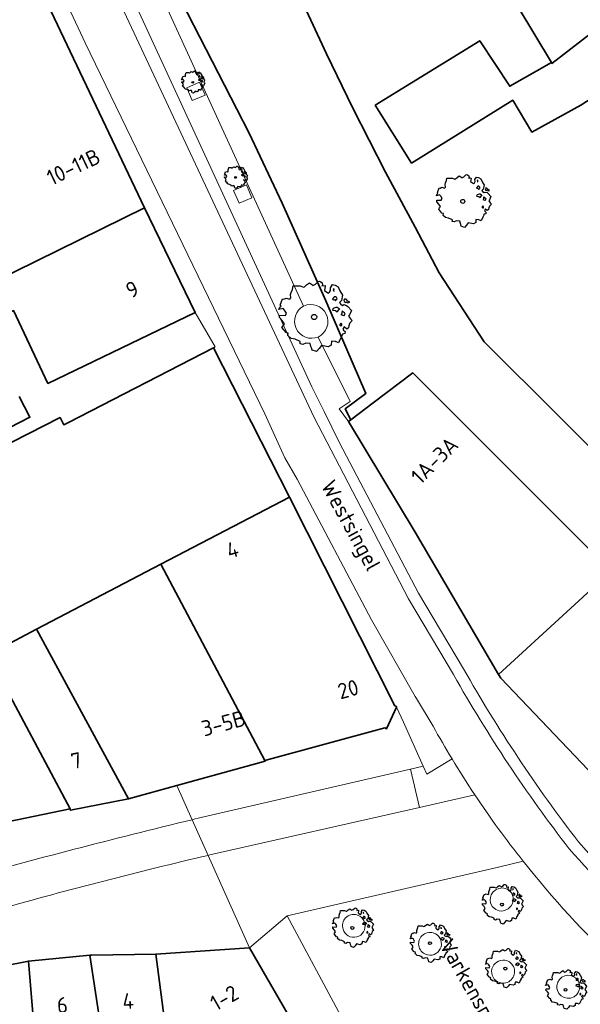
# Model space of a CAD drawing. Header units: metres. Extents: x 152391 to 157968, y 462336 to 467280.
# Tile 52 of 256: x 154966 to 155014, y 462891 to 462976. Entities that reach past the tile are written whole.
import ezdxf
from ezdxf.enums import TextEntityAlignment as Align

# ---------------------------------------------------------------- set-up
doc = ezdxf.new("R2010")
doc.units = ezdxf.units.M
doc.header["$LTSCALE"] = 0.75
doc.layers.get('0').update_dxf_attribs({"lineweight": 25})
for name, color, linetype, lineweight in [('B-GV-GR-BOOM-S', 252, 'Continuous', 25), ('B-WE-GK-KADEMUUR-G', 5, 'Continuous', 35), ('B-WE-GR-GROENVOORZIENING-GV', 251, 'Continuous', 18), ('B-WE-OG-BEBOUWING-GV', 6, 'Continuous', 35), ('B-WE-OG-BEBOUWING-T18', 1, 'Continuous', 18), ('B-WE-OG-TOPOGRAFIE-T18', 1, 'Continuous', 18), ('B-WE-OG-WATER_SLOOT-GV', 251, 'Continuous', 18), ('B-WE-VH-VERHARDING_BETONSTRAATSTEEN-GV', 251, 'Continuous', 18), ('B-WE-VH-VERHARDING_SIERBESTRATING-GV', 251, 'Continuous', 18), ('B-WE-VH-VERHARDING_STRAATBAKSTEEN-GV', 251, 'Continuous', 18)]:
    doc.layers.add(name, color=color, linetype=linetype, lineweight=lineweight)
doc.styles.add('NLCS-ISO-M750-T18', font='NLCS-ISO.ttf', dxfattribs={"height": 1.35})

# ---------------------------------------------------------------- blocks, each defined once
blk = doc.blocks.new('SGR-BOOM_0_10')
at = {"linetype": 'Continuous'}
for p, q in [((-0.264, 0.815), (-0.205, 0.871)), ((-0.205, 0.871), (-0.127, 0.926)), ((-0.127, 0.926), (-0.075, 0.889)), ((-0.075, 0.889), (-0.035, 0.852)), ((-0.035, 0.852), (0.037, 0.889)), ((0.037, 0.889), (0.115, 0.963)), ((0.115, 0.963), (0.148, 0.973)), ((0.148, 0.973), (0.187, 0.954)), ((0.187, 0.954), (0.22, 0.926)), ((0.226, 0.862), (0.213, 0.843)), ((0.213, 0.843), (0.298, 0.852)), ((0.22, 0.926), (0.226, 0.862)), ((0.298, 0.852), (0.305, 0.834)), ((0.442, 0.788), (0.501, 0.88)), ((0.501, 0.88), (0.573, 0.862)), ((0.573, 0.862), (0.652, 0.815)), ((-0.958, 0.206), (-0.932, 0.27)), ((-0.84, 0.233), (-0.958, 0.206)), ((-0.945, -0.016), (-0.938, 0.049)), ((-0.938, 0.049), (-0.781, 0.039)), ((-0.932, 0.27), (-0.899, 0.298)), ((-0.918, 0.326), (-0.86, 0.492)), ((-0.899, 0.298), (-0.918, 0.326)), ((-0.86, 0.492), (-0.82, 0.483)), ((-0.801, 0.187), (-0.84, 0.233)), ((-0.82, 0.483), (-0.755, 0.511)), ((-0.748, 0.104), (-0.801, 0.187)), ((-0.781, 0.039), (-0.748, 0.104)), ((-0.755, 0.511), (-0.663, 0.483)), ((-0.663, 0.483), (-0.631, 0.52)), ((-0.637, 0.612), (-0.624, 0.668)), ((-0.631, 0.52), (-0.637, 0.612)), ((-0.624, 0.668), (-0.591, 0.751)), ((-0.591, 0.751), (-0.572, 0.843)), ((-0.572, 0.843), (-0.375, 0.843)), ((-0.375, 0.843), (-0.29, 0.806)), ((-0.29, 0.806), (-0.264, 0.815)), ((0.305, 0.834), (0.285, 0.723)), ((0.285, 0.723), (0.318, 0.695)), ((0.318, 0.695), (0.39, 0.649)), ((0.39, 0.649), (0.423, 0.677)), ((0.423, 0.677), (0.449, 0.723)), ((0.449, 0.723), (0.442, 0.788)), ((0.527, 0.511), (0.501, 0.492)), ((0.501, 0.492), (0.521, 0.464)), ((0.521, 0.233), (0.501, 0.187)), ((0.501, 0.187), (0.58, 0.178)), ((0.547, 0.769), (0.521, 0.751)), ((0.521, 0.751), (0.534, 0.705)), ((0.521, 0.464), (0.553, 0.474)), ((0.593, 0.261), (0.521, 0.233)), ((0.547, 0.547), (0.527, 0.511)), ((0.534, 0.705), (0.54, 0.695)), ((0.54, 0.714), (0.547, 0.769)), ((0.58, 0.547), (0.547, 0.547)), ((0.553, 0.474), (0.58, 0.437)), ((0.606, 0.529), (0.58, 0.547)), ((0.58, 0.437), (0.606, 0.474)), ((0.58, 0.178), (0.625, 0.141)), ((0.625, 0.261), (0.593, 0.261)), ((0.632, 0.492), (0.606, 0.529)), ((0.606, 0.474), (0.632, 0.492)), ((0.684, 0.224), (0.625, 0.261)), ((0.625, 0.141), (0.678, 0.206)), ((0.652, 0.815), (0.704, 0.714)), ((0.678, 0.206), (0.697, 0.233)), ((0.743, 0.446), (0.691, 0.39)), ((0.691, 0.39), (0.717, 0.353)), ((0.704, 0.714), (0.776, 0.594)), ((0.717, 0.353), (0.776, 0.316)), ((0.756, 0.104), (0.737, 0.058)), ((0.806, 0.027), (0.737, 0.058)), ((0.776, 0.594), (0.743, 0.446)), ((0.763, 0.169), (0.756, 0.132)), ((0.756, 0.132), (0.756, 0.104)), ((0.802, 0.132), (0.763, 0.169)), ((0.776, 0.316), (0.809, 0.335)), ((0.828, 0.113), (0.802, 0.132)), ((0.806, 0.027), (0.848, 0.076)), ((0.828, 0.483), (0.809, 0.455)), ((0.809, 0.455), (0.822, 0.418)), ((0.809, 0.335), (0.881, 0.316)), ((0.822, 0.418), (0.861, 0.39)), ((0.867, 0.483), (0.828, 0.483)), ((0.848, 0.076), (0.828, 0.113)), ((0.861, 0.409), (0.92, 0.381)), ((0.861, 0.39), (0.867, 0.409)), ((0.913, 0.427), (0.867, 0.483)), ((0.881, 0.316), (0.92, 0.289)), ((0.972, 0.4), (0.913, 0.427)), ((0.92, 0.381), (0.972, 0.4)), ((0.92, 0.289), (1.018, 0.178)), ((0.966, 0.058), (0.939, 0.021)), ((0.939, 0.021), (0.992, -0.053)), ((1.018, 0.178), (0.966, 0.058)), ((-0.866, -0.099), (-0.945, -0.016)), ((-0.873, -0.284), (-0.84, -0.238)), ((-0.761, -0.423), (-0.873, -0.284)), ((-0.807, -0.182), (-0.866, -0.099)), ((-0.84, -0.238), (-0.807, -0.182)), ((-0.703, -0.441), (-0.761, -0.423)), ((-0.716, -0.506), (-0.703, -0.441)), ((-0.624, -0.589), (-0.716, -0.506)), ((-0.513, -0.608), (-0.624, -0.589)), ((-0.375, -0.663), (-0.513, -0.608)), ((-0.382, -0.728), (-0.375, -0.663)), ((-0.31, -0.746), (-0.382, -0.728)), ((-0.225, -0.709), (-0.31, -0.746)), ((-0.107, -0.718), (-0.225, -0.709)), ((-0.088, -0.802), (-0.107, -0.718)), ((-0.075, -0.839), (-0.088, -0.802)), ((-0.055, -0.903), (-0.075, -0.839)), ((0.2, -0.774), (0.141, -0.857)), ((0.383, -0.811), (0.2, -0.774)), ((0.468, -0.765), (0.383, -0.811)), ((0.475, -0.654), (0.468, -0.765)), ((0.58, -0.663), (0.475, -0.654)), ((0.665, -0.7), (0.58, -0.663)), ((0.724, -0.571), (0.665, -0.7)), ((0.724, -0.164), (0.697, -0.201)), ((0.697, -0.201), (0.704, -0.238)), ((0.71, -0.238), (0.75, -0.229)), ((0.75, -0.192), (0.724, -0.164)), ((0.763, -0.497), (0.724, -0.571)), ((0.75, -0.229), (0.75, -0.192)), ((0.769, -0.469), (0.763, -0.497)), ((0.835, -0.45), (0.769, -0.469)), ((0.822, -0.266), (0.782, -0.33)), ((0.782, -0.33), (0.802, -0.358)), ((0.802, -0.358), (0.841, -0.395)), ((0.887, -0.33), (0.822, -0.266)), ((0.841, -0.395), (0.835, -0.45)), ((0.933, -0.293), (0.887, -0.33)), ((0.946, -0.238), (0.933, -0.293)), ((0.966, -0.173), (0.946, -0.238)), ((1.038, -0.099), (0.966, -0.173)), ((0.992, -0.053), (1.038, -0.099)), ((0.063, -0.94), (-0.055, -0.903)), ((0.141, -0.857), (0.063, -0.94))]:
    blk.add_line(p, q, dxfattribs=at)
blk.add_circle((0, 0), 0.0711, dxfattribs=at)
blk = doc.blocks.new('SGR-BOOM_21_30')
at = {"linetype": 'Continuous'}
for p, q in [((0.065, 1.581), (0.205, 1.712)), ((0.205, 1.712), (0.263, 1.729)), ((0.263, 1.729), (0.333, 1.696)), ((0.333, 1.696), (0.391, 1.647)), ((-1.633, 0.579), (-1.528, 0.875)), ((-1.528, 0.875), (-1.458, 0.858)), ((-1.458, 0.858), (-1.342, 0.908)), ((-1.342, 0.908), (-1.179, 0.858)), ((-1.179, 0.858), (-1.121, 0.924)), ((-1.133, 1.088), (-1.109, 1.187)), ((-1.121, 0.924), (-1.133, 1.088)), ((-1.109, 1.187), (-1.051, 1.335)), ((-1.051, 1.335), (-1.016, 1.499)), ((-1.016, 1.499), (-0.668, 1.499)), ((-0.668, 1.499), (-0.516, 1.433)), ((-0.516, 1.433), (-0.47, 1.45)), ((-0.47, 1.45), (-0.365, 1.548)), ((-0.365, 1.548), (-0.226, 1.647)), ((-0.226, 1.647), (-0.133, 1.581)), ((-0.133, 1.581), (-0.063, 1.515)), ((-0.063, 1.515), (0.065, 1.581)), ((0.402, 1.532), (0.379, 1.499)), ((0.379, 1.499), (0.53, 1.515)), ((0.391, 1.647), (0.402, 1.532)), ((0.542, 1.483), (0.507, 1.285)), ((0.507, 1.285), (0.565, 1.236)), ((0.53, 1.515), (0.542, 1.483)), ((0.565, 1.236), (0.693, 1.154)), ((0.693, 1.154), (0.751, 1.203)), ((0.751, 1.203), (0.798, 1.285)), ((0.786, 1.4), (0.891, 1.565)), ((0.798, 1.285), (0.786, 1.4)), ((0.891, 1.565), (1.019, 1.532)), ((0.937, 0.908), (0.891, 0.875)), ((0.891, 0.875), (0.926, 0.825)), ((0.972, 1.368), (0.926, 1.335)), ((0.926, 1.335), (0.949, 1.253)), ((0.972, 0.973), (0.937, 0.908)), ((0.949, 1.253), (0.961, 1.236)), ((0.961, 1.269), (0.972, 1.368)), ((1.03, 0.973), (0.972, 0.973)), ((1.019, 1.532), (1.158, 1.45)), ((1.077, 0.94), (1.03, 0.973)), ((1.124, 0.875), (1.077, 0.94)), ((1.077, 0.842), (1.124, 0.875)), ((1.158, 1.45), (1.251, 1.269)), ((1.251, 1.269), (1.379, 1.055)), ((1.379, 1.055), (1.321, 0.793)), ((1.472, 0.858), (1.438, 0.809)), ((1.542, 0.858), (1.472, 0.858)), ((1.624, 0.76), (1.542, 0.858)), ((-1.703, 0.365), (-1.656, 0.48)), ((-1.493, 0.415), (-1.703, 0.365)), ((-1.679, -0.029), (-1.668, 0.086)), ((-1.668, 0.086), (-1.389, 0.07)), ((-1.656, 0.48), (-1.598, 0.53)), ((-1.598, 0.53), (-1.633, 0.579)), ((-1.423, 0.333), (-1.493, 0.415)), ((-1.33, 0.185), (-1.423, 0.333)), ((-1.389, 0.07), (-1.33, 0.185)), ((0.926, 0.415), (0.891, 0.333)), ((0.891, 0.333), (1.03, 0.316)), ((0.926, 0.825), (0.984, 0.842)), ((1.054, 0.464), (0.926, 0.415)), ((0.984, 0.842), (1.03, 0.776)), ((1.03, 0.776), (1.077, 0.842)), ((1.03, 0.316), (1.112, 0.251)), ((1.112, 0.464), (1.054, 0.464)), ((1.217, 0.398), (1.112, 0.464)), ((1.112, 0.251), (1.205, 0.365)), ((1.205, 0.365), (1.24, 0.415)), ((1.321, 0.793), (1.228, 0.694)), ((1.228, 0.694), (1.275, 0.628)), ((1.275, 0.628), (1.379, 0.563)), ((1.344, 0.185), (1.31, 0.103)), ((1.434, 0.049), (1.31, 0.103)), ((1.356, 0.3), (1.344, 0.234)), ((1.344, 0.234), (1.344, 0.185)), ((1.426, 0.234), (1.356, 0.3)), ((1.379, 0.563), (1.438, 0.595)), ((1.472, 0.201), (1.426, 0.234)), ((1.434, 0.049), (1.507, 0.136)), ((1.438, 0.809), (1.461, 0.743)), ((1.438, 0.595), (1.565, 0.563)), ((1.461, 0.743), (1.531, 0.694)), ((1.507, 0.136), (1.472, 0.201)), ((1.531, 0.727), (1.635, 0.678)), ((1.531, 0.694), (1.542, 0.727)), ((1.565, 0.563), (1.635, 0.513)), ((1.728, 0.71), (1.624, 0.76)), ((1.635, 0.678), (1.728, 0.71)), ((1.635, 0.513), (1.81, 0.316)), ((1.717, 0.103), (1.67, 0.037)), ((1.67, 0.037), (1.763, -0.094)), ((1.81, 0.316), (1.717, 0.103)), ((-1.54, -0.177), (-1.679, -0.029)), ((-1.551, -0.505), (-1.493, -0.423)), ((-1.354, -0.752), (-1.551, -0.505)), ((-1.435, -0.324), (-1.54, -0.177)), ((-1.493, -0.423), (-1.435, -0.324)), ((-1.249, -0.784), (-1.354, -0.752)), ((-1.272, -0.899), (-1.249, -0.784)), ((1.286, -0.292), (1.24, -0.357)), ((1.24, -0.357), (1.251, -0.423)), ((1.263, -0.423), (1.333, -0.407)), ((1.333, -0.341), (1.286, -0.292)), ((1.333, -0.407), (1.333, -0.341)), ((1.368, -0.834), (1.356, -0.883)), ((1.484, -0.801), (1.368, -0.834)), ((1.461, -0.472), (1.391, -0.587)), ((1.391, -0.587), (1.426, -0.637)), ((1.426, -0.637), (1.496, -0.702)), ((1.577, -0.587), (1.461, -0.472)), ((1.496, -0.702), (1.484, -0.801)), ((1.658, -0.522), (1.577, -0.587)), ((1.682, -0.423), (1.658, -0.522)), ((1.717, -0.308), (1.682, -0.423)), ((1.845, -0.177), (1.717, -0.308)), ((1.763, -0.094), (1.845, -0.177)), ((-1.109, -1.047), (-1.272, -0.899)), ((-0.912, -1.08), (-1.109, -1.047)), ((-0.668, -1.179), (-0.912, -1.08)), ((-0.679, -1.294), (-0.668, -1.179)), ((-0.551, -1.326), (-0.679, -1.294)), ((-0.4, -1.261), (-0.551, -1.326)), ((-0.191, -1.277), (-0.4, -1.261)), ((-0.156, -1.425), (-0.191, -1.277)), ((-0.133, -1.491), (-0.156, -1.425)), ((-0.098, -1.606), (-0.133, -1.491)), ((0.112, -1.671), (-0.098, -1.606)), ((0.251, -1.524), (0.112, -1.671)), ((0.356, -1.376), (0.251, -1.524)), ((0.682, -1.441), (0.356, -1.376)), ((0.833, -1.359), (0.682, -1.441)), ((0.844, -1.162), (0.833, -1.359)), ((1.03, -1.179), (0.844, -1.162)), ((1.182, -1.244), (1.03, -1.179)), ((1.286, -1.014), (1.182, -1.244)), ((1.356, -0.883), (1.286, -1.014))]:
    blk.add_line(p, q, dxfattribs=at)
blk.add_circle((0, 0), 0.126, dxfattribs=at)
blk = doc.blocks.new('SGR-BOOM_31_50')
at = {"linetype": 'Continuous'}
for p, q in [((-1.479, 1.582), (-1.402, 1.78)), ((-1.402, 1.78), (-1.355, 1.999)), ((-1.355, 1.999), (-0.89, 1.999)), ((-0.89, 1.999), (-0.688, 1.911)), ((-0.688, 1.911), (-0.626, 1.933)), ((-0.626, 1.933), (-0.487, 2.064)), ((-0.487, 2.064), (-0.301, 2.196)), ((-0.301, 2.196), (-0.177, 2.108)), ((-0.177, 2.108), (-0.084, 2.02)), ((-0.084, 2.02), (0.087, 2.108)), ((0.087, 2.108), (0.273, 2.283)), ((0.273, 2.283), (0.351, 2.305)), ((0.351, 2.305), (0.444, 2.261)), ((0.444, 2.261), (0.521, 2.196)), ((0.537, 2.042), (0.506, 1.999)), ((0.506, 1.999), (0.707, 2.02)), ((0.521, 2.196), (0.537, 2.042)), ((0.723, 1.977), (0.676, 1.714)), ((0.676, 1.714), (0.754, 1.648)), ((0.707, 2.02), (0.723, 1.977)), ((1.002, 1.604), (1.064, 1.714)), ((1.048, 1.867), (1.188, 2.086)), ((1.064, 1.714), (1.048, 1.867)), ((1.188, 2.086), (1.358, 2.042)), ((1.296, 1.823), (1.234, 1.78)), ((1.234, 1.78), (1.265, 1.67)), ((1.281, 1.692), (1.296, 1.823)), ((1.358, 2.042), (1.545, 1.933)), ((1.545, 1.933), (1.669, 1.692)), ((1.669, 1.692), (1.839, 1.407)), ((-2.177, 0.772), (-2.038, 1.166)), ((-2.038, 1.166), (-1.944, 1.144)), ((-1.944, 1.144), (-1.789, 1.21)), ((-1.789, 1.21), (-1.572, 1.144)), ((-1.572, 1.144), (-1.495, 1.232)), ((-1.51, 1.451), (-1.479, 1.582)), ((-1.495, 1.232), (-1.51, 1.451)), ((0.754, 1.648), (0.924, 1.539)), ((0.924, 1.539), (1.002, 1.604)), ((1.25, 1.21), (1.188, 1.166)), ((1.188, 1.166), (1.234, 1.101)), ((1.234, 1.101), (1.312, 1.122)), ((1.296, 1.298), (1.25, 1.21)), ((1.265, 1.67), (1.281, 1.648)), ((1.374, 1.298), (1.296, 1.298)), ((1.312, 1.122), (1.374, 1.035)), ((1.436, 1.254), (1.374, 1.298)), ((1.374, 1.035), (1.436, 1.122)), ((1.498, 1.166), (1.436, 1.254)), ((1.436, 1.122), (1.498, 1.166)), ((1.762, 1.057), (1.638, 0.925)), ((1.638, 0.925), (1.7, 0.838)), ((1.839, 1.407), (1.762, 1.057)), ((1.963, 1.144), (1.917, 1.079)), ((1.917, 1.079), (1.948, 0.991)), ((1.948, 0.991), (2.041, 0.925)), ((2.056, 1.144), (1.963, 1.144)), ((2.041, 0.969), (2.18, 0.903)), ((2.041, 0.925), (2.056, 0.969)), ((2.165, 1.013), (2.056, 1.144)), ((2.304, 0.947), (2.165, 1.013)), ((2.18, 0.903), (2.304, 0.947)), ((-2.27, 0.487), (-2.208, 0.641)), ((-1.991, 0.553), (-2.27, 0.487)), ((-2.239, -0.038), (-2.224, 0.115)), ((-2.224, 0.115), (-1.851, 0.093)), ((-2.208, 0.641), (-2.131, 0.706)), ((-2.131, 0.706), (-2.177, 0.772)), ((-1.898, 0.444), (-1.991, 0.553)), ((-1.774, 0.246), (-1.898, 0.444)), ((-1.851, 0.093), (-1.774, 0.246)), ((1.234, 0.553), (1.188, 0.444)), ((1.188, 0.444), (1.374, 0.422)), ((1.405, 0.619), (1.234, 0.553)), ((1.374, 0.422), (1.483, 0.334)), ((1.483, 0.619), (1.405, 0.619)), ((1.622, 0.531), (1.483, 0.619)), ((1.483, 0.334), (1.607, 0.487)), ((1.607, 0.487), (1.653, 0.553)), ((1.7, 0.838), (1.839, 0.75)), ((1.793, 0.246), (1.746, 0.137)), ((1.911, 0.065), (1.746, 0.137)), ((1.808, 0.4), (1.793, 0.312)), ((1.793, 0.312), (1.793, 0.246)), ((1.901, 0.312), (1.808, 0.4)), ((1.839, 0.75), (1.917, 0.794)), ((1.963, 0.268), (1.901, 0.312)), ((1.911, 0.065), (2.01, 0.181)), ((1.917, 0.794), (2.087, 0.75)), ((2.01, 0.181), (1.963, 0.268)), ((2.087, 0.75), (2.18, 0.684)), ((2.18, 0.684), (2.413, 0.422)), ((2.289, 0.137), (2.227, 0.049)), ((2.227, 0.049), (2.351, -0.126)), ((2.413, 0.422), (2.289, 0.137)), ((-2.053, -0.235), (-2.239, -0.038)), ((-2.069, -0.673), (-1.991, -0.564)), ((-1.805, -1.002), (-2.069, -0.673)), ((-1.913, -0.433), (-2.053, -0.235)), ((-1.991, -0.564), (-1.913, -0.433)), ((1.715, -0.389), (1.653, -0.476)), ((1.653, -0.476), (1.669, -0.564)), ((1.684, -0.564), (1.777, -0.542)), ((1.777, -0.454), (1.715, -0.389)), ((1.777, -0.542), (1.777, -0.454)), ((1.948, -0.63), (1.855, -0.783)), ((1.855, -0.783), (1.901, -0.849)), ((2.103, -0.783), (1.948, -0.63)), ((2.211, -0.695), (2.103, -0.783)), ((2.242, -0.564), (2.211, -0.695)), ((2.289, -0.411), (2.242, -0.564)), ((2.459, -0.235), (2.289, -0.411)), ((2.351, -0.126), (2.459, -0.235)), ((-1.665, -1.046), (-1.805, -1.002)), ((-1.696, -1.199), (-1.665, -1.046)), ((-1.479, -1.396), (-1.696, -1.199)), ((-1.216, -1.44), (-1.479, -1.396)), ((-0.89, -1.571), (-1.216, -1.44)), ((-0.906, -1.725), (-0.89, -1.571)), ((-0.533, -1.681), (-0.735, -1.769)), ((-0.254, -1.703), (-0.533, -1.681)), ((1.126, -1.55), (1.11, -1.812)), ((1.374, -1.571), (1.126, -1.55)), ((1.576, -1.659), (1.374, -1.571)), ((1.715, -1.352), (1.576, -1.659)), ((1.808, -1.177), (1.715, -1.352)), ((1.824, -1.112), (1.808, -1.177)), ((1.979, -1.068), (1.824, -1.112)), ((1.901, -0.849), (1.994, -0.936)), ((1.994, -0.936), (1.979, -1.068)), ((-0.735, -1.769), (-0.906, -1.725)), ((-0.208, -1.9), (-0.254, -1.703)), ((-0.177, -1.988), (-0.208, -1.9)), ((-0.13, -2.141), (-0.177, -1.988)), ((0.149, -2.229), (-0.13, -2.141)), ((0.335, -2.031), (0.149, -2.229)), ((0.475, -1.834), (0.335, -2.031)), ((0.909, -1.922), (0.475, -1.834)), ((1.11, -1.812), (0.909, -1.922))]:
    blk.add_line(p, q, dxfattribs=at)
blk.add_circle((0, 0), 0.169, dxfattribs=at)
blk = doc.blocks.new('SGR-BOOM_50_100')
at = {"linetype": 'Continuous'}
for p, q in [((-1.869, 2.373), (-1.807, 2.665)), ((-1.807, 2.665), (-1.187, 2.665)), ((-1.187, 2.665), (-0.918, 2.548)), ((-0.918, 2.548), (-0.835, 2.577)), ((-0.835, 2.577), (-0.649, 2.752)), ((-0.649, 2.752), (-0.401, 2.928)), ((-0.401, 2.928), (-0.236, 2.811)), ((-0.236, 2.811), (-0.112, 2.694)), ((-0.112, 2.694), (0.116, 2.811)), ((0.116, 2.811), (0.364, 3.044)), ((0.364, 3.044), (0.467, 3.074)), ((0.467, 3.074), (0.591, 3.015)), ((0.591, 3.015), (0.695, 2.928)), ((0.715, 2.723), (0.674, 2.665)), ((0.674, 2.665), (0.943, 2.694)), ((0.695, 2.928), (0.715, 2.723)), ((0.964, 2.636), (0.902, 2.285)), ((0.943, 2.694), (0.964, 2.636)), ((1.398, 2.49), (1.584, 2.782)), ((1.584, 2.782), (1.811, 2.723)), ((1.811, 2.723), (2.059, 2.577)), ((2.059, 2.577), (2.225, 2.256)), ((-2.014, 1.935), (-1.972, 2.11)), ((-1.993, 1.643), (-2.014, 1.935)), ((-1.972, 2.11), (-1.869, 2.373)), ((0.902, 2.285), (1.005, 2.198)), ((1.005, 2.198), (1.232, 2.052)), ((1.232, 2.052), (1.336, 2.139)), ((1.336, 2.139), (1.418, 2.285)), ((1.418, 2.285), (1.398, 2.49)), ((1.729, 2.431), (1.646, 2.373)), ((1.646, 2.373), (1.687, 2.227)), ((1.729, 1.73), (1.667, 1.613)), ((1.687, 2.227), (1.708, 2.198)), ((1.708, 2.256), (1.729, 2.431)), ((1.832, 1.73), (1.729, 1.73)), ((1.915, 1.672), (1.832, 1.73)), ((2.225, 2.256), (2.452, 1.876)), ((2.452, 1.876), (2.349, 1.409)), ((-3.027, 0.65), (-2.944, 0.854)), ((-2.944, 0.854), (-2.841, 0.942)), ((-2.903, 1.029), (-2.717, 1.555)), ((-2.841, 0.942), (-2.903, 1.029)), ((-2.717, 1.555), (-2.593, 1.526)), ((-2.593, 1.526), (-2.386, 1.613)), ((-2.386, 1.613), (-2.096, 1.526)), ((-2.096, 1.526), (-1.993, 1.643)), ((1.667, 1.613), (1.584, 1.555)), ((1.584, 1.555), (1.646, 1.467)), ((1.646, 1.467), (1.749, 1.497)), ((1.749, 1.497), (1.832, 1.38)), ((1.832, 1.38), (1.915, 1.497)), ((1.997, 1.555), (1.915, 1.672)), ((1.915, 1.497), (1.997, 1.555)), ((2.349, 1.409), (2.183, 1.234)), ((2.183, 1.234), (2.266, 1.117)), ((2.266, 1.117), (2.452, 1)), ((2.452, 1), (2.556, 1.059)), ((2.618, 1.526), (2.556, 1.438)), ((2.556, 1.438), (2.597, 1.321)), ((2.556, 1.059), (2.783, 1)), ((2.597, 1.321), (2.721, 1.234)), ((2.742, 1.526), (2.618, 1.526)), ((2.721, 1.292), (2.907, 1.205)), ((2.721, 1.234), (2.742, 1.292)), ((2.886, 1.351), (2.742, 1.526)), ((2.783, 1), (2.907, 0.913)), ((3.072, 1.263), (2.886, 1.351)), ((2.907, 1.205), (3.072, 1.263)), ((2.907, 0.913), (3.217, 0.562)), ((-2.655, 0.737), (-3.027, 0.65)), ((-2.985, -0.051), (-2.965, 0.153)), ((-2.965, 0.153), (-2.469, 0.124)), ((-2.531, 0.591), (-2.655, 0.737)), ((-2.365, 0.329), (-2.531, 0.591)), ((-2.469, 0.124), (-2.365, 0.329)), ((1.646, 0.737), (1.584, 0.591)), ((1.584, 0.591), (1.832, 0.562)), ((1.873, 0.825), (1.646, 0.737)), ((1.832, 0.562), (1.977, 0.445)), ((1.977, 0.825), (1.873, 0.825)), ((2.163, 0.708), (1.977, 0.825)), ((1.977, 0.445), (2.142, 0.65)), ((2.142, 0.65), (2.204, 0.737)), ((2.39, 0.329), (2.328, 0.183)), ((2.549, 0.087), (2.328, 0.183)), ((2.411, 0.533), (2.39, 0.416)), ((2.39, 0.416), (2.39, 0.329)), ((2.535, 0.416), (2.411, 0.533)), ((2.618, 0.358), (2.535, 0.416)), ((2.549, 0.087), (2.68, 0.241)), ((2.68, 0.241), (2.618, 0.358)), ((3.052, 0.183), (2.969, 0.066)), ((2.969, 0.066), (3.135, -0.168)), ((3.217, 0.562), (3.052, 0.183)), ((-2.737, -0.314), (-2.985, -0.051)), ((-2.758, -0.898), (-2.655, -0.752)), ((-2.551, -0.577), (-2.737, -0.314)), ((-2.655, -0.752), (-2.551, -0.577)), ((2.287, -0.518), (2.204, -0.635)), ((2.204, -0.635), (2.225, -0.752)), ((2.245, -0.752), (2.37, -0.723)), ((2.37, -0.606), (2.287, -0.518)), ((2.37, -0.723), (2.37, -0.606)), ((2.597, -0.84), (2.473, -1.044)), ((2.804, -1.044), (2.597, -0.84)), ((2.99, -0.752), (2.948, -0.927)), ((3.052, -0.548), (2.99, -0.752)), ((3.279, -0.314), (3.052, -0.548)), ((3.135, -0.168), (3.279, -0.314)), ((-2.407, -1.336), (-2.758, -0.898)), ((-2.22, -1.394), (-2.407, -1.336)), ((-2.262, -1.599), (-2.22, -1.394)), ((-1.972, -1.862), (-2.262, -1.599)), ((2.411, -1.57), (2.287, -1.803)), ((2.432, -1.482), (2.411, -1.57)), ((2.638, -1.424), (2.432, -1.482)), ((2.473, -1.044), (2.535, -1.132)), ((2.535, -1.132), (2.659, -1.248)), ((2.659, -1.248), (2.638, -1.424)), ((2.948, -0.927), (2.804, -1.044)), ((-1.621, -1.92), (-1.972, -1.862)), ((-1.187, -2.095), (-1.621, -1.92)), ((-1.207, -2.3), (-1.187, -2.095)), ((-0.98, -2.358), (-1.207, -2.3)), ((-0.711, -2.241), (-0.98, -2.358)), ((-0.339, -2.271), (-0.711, -2.241)), ((-0.277, -2.533), (-0.339, -2.271)), ((-0.236, -2.65), (-0.277, -2.533)), ((0.633, -2.446), (0.447, -2.709)), ((1.212, -2.563), (0.633, -2.446)), ((1.48, -2.417), (1.212, -2.563)), ((1.501, -2.066), (1.48, -2.417)), ((1.832, -2.095), (1.501, -2.066)), ((2.101, -2.212), (1.832, -2.095)), ((2.287, -1.803), (2.101, -2.212)), ((-0.174, -2.855), (-0.236, -2.65)), ((0.199, -2.971), (-0.174, -2.855)), ((0.447, -2.709), (0.199, -2.971))]:
    blk.add_line(p, q, dxfattribs=at)
blk.add_circle((0, 0), 0.225, dxfattribs=at)

msp = doc.modelspace()

# ---------------------------------------------------------------- linework, layer by layer
at = {"layer": 'B-WE-GK-KADEMUUR-G'}
for points in [[(154979.363, 462978.598), (154985.726, 462966.205)], [(155027.185, 462925.132), (155026.851, 462926.064), (155018.746, 462935.551), (155005.94, 462948.283), (155002.058, 462954.218), (155000, 462958.117), (154997.455, 462962.849), (154994.638, 462968.34), (154992.372, 462973.033), (154989.495, 462979.25)], [(154985.726, 462966.205), (154988.566, 462960.196)], [(154988.566, 462960.196), (154992.317, 462951.798)], [(154992.317, 462951.798), (154995.77, 462943.849)], [(154995.77, 462943.849), (154993.981, 462942.521)], [(154993.981, 462942.521), (154994.478, 462941.589)]]:
    msp.add_lwpolyline(points, dxfattribs=at)
at = {"layer": 'B-WE-GR-GROENVOORZIENING-GV'}
for points in [[(154981.942, 462969.479), (154981.468, 462970.582), (154980.366, 462970.108), (154980.839, 462969.006)], [(154985.965, 462960.661), (154985.492, 462961.764), (154984.389, 462961.29), (154984.862, 462960.188)], [(155008.288, 462900.95), (155008.039, 462901.194), (155007.83, 462901.301), (155007.541, 462901.363), (155007.193, 462901.326), (155006.923, 462901.208), (155006.704, 462901.022), (155006.541, 462900.777), (155006.466, 462900.554), (155006.443, 462900.319), (155006.474, 462900.088), (155006.624, 462899.771), (155006.933, 462899.501), (155007.212, 462899.403), (155007.448, 462899.386), (155007.683, 462899.421), (155008, 462899.578), (155008.257, 462899.826), (155008.368, 462900.039), (155008.43, 462900.266), (155008.43, 462900.564)], [(155013.321, 462893.855), (155013.094, 462893.864), (155012.872, 462893.819), (155012.617, 462893.697), (155012.401, 462893.508), (155012.254, 462893.269), (155012.179, 462892.993), (155012.179, 462892.766), (155012.228, 462892.544), (155012.359, 462892.297), (155012.552, 462892.09), (155012.801, 462891.95), (155013.072, 462891.886), (155013.352, 462891.906), (155013.663, 462892.026), (155013.881, 462892.202), (155014.039, 462892.433), (155014.125, 462892.695), (155014.143, 462892.922), (155014.09, 462893.193), (155013.965, 462893.442), (155013.775, 462893.646), (155013.534, 462893.788)]]:
    msp.add_lwpolyline(points, close=True, dxfattribs=at)
for points in [[(154991.673, 462948.693, 0.986634), (154990.408, 462951.354)], [(154990.408, 462951.354, 0.946564), (154991.673, 462948.693)], [(154995.664, 462898.317, 1.072797), (154993.806, 462897.822)], [(154993.806, 462897.822, 0.981206), (154995.664, 462898.317)], [(155001.557, 462897.502, 1.040205), (155001.07, 462895.609)], [(155001.07, 462895.609, 0.958804), (155001.557, 462897.502)], [(155007.718, 462895.157, 0.922411), (155007.252, 462893.234)], [(155007.252, 462893.234, 1.069255), (155007.718, 462895.157)]]:
    msp.add_lwpolyline(points, format="xyb", dxfattribs=at)
at = {"layer": 'B-WE-OG-BEBOUWING-GV'}
for points in [[(154976.737, 462959.784), (154966.199, 462981.987), (154955.679, 462977.918), (154954.531, 462977.502), (154954.747, 462977.124), (154953.747, 462976.556), (154958.475, 462966.096), (154955.97, 462964.844), (154956.125, 462964.521), (154961.868, 462952.494)], [(155012.33, 462979.119), (155008.863, 462977.014), (155011.702, 462972.289), (155011.758, 462972.195), (155020.647, 462979.076), (155018.74, 462982.446), (155018.704, 462982.511)], [(155011.702, 462972.289), (155008.128, 462970.23), (155005.55, 462974.145), (154996.564, 462968.598), (154999.693, 462963.638), (155008.387, 462969.026), (155010.029, 462966.301), (155014.24, 462968.62), (155023.261, 462974.458), (155020.647, 462979.076), (155011.758, 462972.195)], [(154963.119, 462949.874), (154965.476, 462950.964), (154968.437, 462944.704), (154981.106, 462950.797), (154976.737, 462959.784), (154961.868, 462952.494), (154962.056, 462952.1)], [(154994.478, 462941.589), (154994.279, 462941.439), (154994.284, 462941.431), (155000, 462931.934), (155007.173, 462919.712), (155016.844, 462928.57), (155000, 462945.418), (154999.811, 462945.608), (154996.4, 462943.037)], [(154989.206, 462934.922), (154978.131, 462929.194), (154987.089, 462912.31), (154997.399, 462915.112), (154997.545, 462915.046), (154998.386, 462916.903), (154998.405, 462916.945), (154998.259, 462917.011)], [(154978.131, 462929.194), (154967.468, 462923.604), (154975.369, 462909.018), (154979.514, 462910.159), (154987.106, 462912.248), (154987.089, 462912.31)], [(155028.799, 462912.132), (155025.694, 462917.93), (155025.544, 462917.88), (155016.932, 462928.482), (155016.844, 462928.57), (155007.173, 462919.712), (155007.364, 462919.387), (155014.866, 462911.507), (155018.48, 462907.616), (155021.556, 462907.07), (155028.188, 462910.586), (155027.65, 462911.481)], [(154963.276, 462921.406), (154960.099, 462927.43), (154958.457, 462926.52), (154955.306, 462924.662), (154955.095, 462925.019), (154953.99, 462924.368), (154954.512, 462923.467), (154955.935, 462921.008), (154956.03, 462921.059), (154963.426, 462906.733), (154970.36, 462908.154)], [(154967.468, 462923.604), (154963.276, 462921.406), (154970.36, 462908.154), (154970.381, 462908.046), (154975.369, 462909.018)], [(154978.762, 462878.929), (154977.546, 462883.776), (154977.25, 462883.699), (154976.991, 462885.274), (154976.636, 462886.773), (154978.133, 462887.128), (154978.798, 462887.375), (154977.713, 462895.672), (154972.174, 462895.602), (154972.046, 462895.59), (154973.491, 462885.962), (154975.318, 462878.017)], [(154985.776, 462896.231), (154977.713, 462895.672), (154978.798, 462887.375), (154978.133, 462887.128), (154976.636, 462886.773), (154976.991, 462885.274), (154981.533, 462886.539), (154981.888, 462885.09), (154990.83, 462887.322), (154989.069, 462890.533)], [(154960.212, 462893.787), (154962.929, 462877.327), (154962.981, 462876.927), (154962.681, 462876.926), (154963.04, 462874.276), (154963.243, 462873.577), (154964.154, 462870.03), (154964.36, 462868.429), (154964.6, 462867.063), (154970.408, 462867.699), (154970.297, 462870.75), (154970.15, 462873.028), (154969.577, 462876.498), (154969.527, 462876.698), (154969.323, 462877.848), (154968.661, 462881.295), (154968.462, 462881.245), (154967.13, 462890.593), (154966.764, 462895.091)], [(154966.764, 462895.091), (154967.13, 462890.593), (154968.462, 462881.245), (154968.661, 462881.295), (154969.323, 462877.848), (154969.527, 462876.698), (154969.577, 462876.498), (154972.922, 462877.159), (154974.693, 462877.793), (154975.318, 462878.017), (154973.491, 462885.962), (154972.046, 462895.59)]]:
    msp.add_lwpolyline(points, close=True, dxfattribs=at)
for points in [[(154963.276, 462921.406), (154967.468, 462923.604), (154978.131, 462929.194), (154989.206, 462934.922), (154982.657, 462947.778), (154970.209, 462941.361), (154969.804, 462941.152), (154969.488, 462941.765), (154963.957, 462938.964)], [(154963.414, 462940.035), (154966.89, 462941.795), (154965.981, 462943.588)]]:
    msp.add_lwpolyline(points, dxfattribs=at)
at = {"layer": 'B-WE-OG-WATER_SLOOT-GV'}
for points in [[(154979.363, 462978.598), (154985.726, 462966.205), (154988.566, 462960.196), (154992.317, 462951.798), (154995.77, 462943.849), (154993.981, 462942.521), (154994.478, 462941.589), (154996.4, 462943.037), (154999.811, 462945.608), (155000, 462945.418), (155016.844, 462928.57)], [(155018.746, 462935.551), (155005.94, 462948.283), (155002.058, 462954.218), (155000, 462958.117), (154997.455, 462962.849), (154994.638, 462968.34), (154992.372, 462973.033), (154989.495, 462979.25)]]:
    msp.add_lwpolyline(points, dxfattribs=at)
at = {"layer": 'B-WE-VH-VERHARDING_BETONSTRAATSTEEN-GV'}
for points in [[(155003.298, 462919.689), (154999.422, 462926.216), (154991.305, 462941.83), (154965.248, 462997.439), (154951.07, 463028.435), (154927.348, 463083.845), (154923.69, 463082.239), (154923.639, 463082.217), (154956.434, 463006.11), (154961.43, 462995.692)], [(154927.348, 463083.845), (154951.07, 463028.435), (154965.248, 462997.439), (154991.305, 462941.83), (154999.422, 462926.216), (155003.298, 462919.689)], [(155004.163, 462920.191), (155000.296, 462926.702), (154993.507, 462939.593), (154992.176, 462942.281), (154991.125, 462944.404), (154983.804, 462960.255), (154976.12, 462976.945), (154974.489, 462980.578), (154969.531, 462991.52), (154966.659, 462998.047), (154966.642, 462998.083), (154965.415, 463000.738), (154965.37, 463000.836), (154961.259, 463009.981), (154954.115, 463025.847), (154951.029, 463032.907), (154950.176, 463034.818), (154948.648, 463038.21), (154946.61, 463042.78), (154946.438, 463043.164), (154944.184, 463048.191), (154943.999, 463048.603), (154942.805, 463051.184)], [(154961.43, 462995.692), (154963.634, 462991.101), (154971.643, 462973.977), (154987.084, 462942.101), (154988.813, 462938.326), (154989.866, 462936.482), (154996.255, 462924.401), (155000, 462917.825), (155000.1, 462917.653), (155001.535, 462915.26)], [(155014.93, 462904.326), (155014.026, 462905.338)]]:
    msp.add_lwpolyline(points, dxfattribs=at)
for points in [[(155014.026, 462905.338, -0.035763), (155004.163, 462920.191)], [(155013.235, 462904.727, -0.035717), (155003.298, 462919.689)], [(155003.298, 462919.689, 0.035717), (155013.235, 462904.727)], [(155001.535, 462915.26, 0.009507), (155003.166, 462912.451)], [(155003.166, 462912.451, 0.010713), (155005.125, 462909.37)], [(155005.125, 462909.37, 0.020847), (155009.286, 462903.653)], [(155020.326, 462897.347, -0.021216), (155013.235, 462904.727)], [(155013.235, 462904.727, 0.021216), (155020.326, 462897.347)], [(155009.286, 462903.653, 0.035634), (155017.512, 462894.676)]]:
    msp.add_lwpolyline(points, format="xyb", dxfattribs=at)
at = {"layer": 'B-WE-VH-VERHARDING_SIERBESTRATING-GV'}
for points in [[(154994.279, 462941.439), (154994.478, 462941.589), (154993.981, 462942.521), (154995.77, 462943.849), (154992.317, 462951.798), (154988.566, 462960.196), (154985.726, 462966.205), (154979.363, 462978.598), (154969.1, 462999.219), (154968.751, 462999.058), (154966.642, 462998.083), (154966.659, 462998.047), (154969.531, 462991.52), (154974.489, 462980.578), (154976.12, 462976.945), (154978.261, 462977.897), (154990.408, 462951.354)], [(154994.279, 462941.439), (154994.478, 462941.589), (154993.981, 462942.521), (154995.77, 462943.849), (154992.317, 462951.798), (154988.566, 462960.196), (154985.726, 462966.205), (154979.363, 462978.598), (154969.1, 462999.219), (154968.751, 462999.058), (154966.642, 462998.083), (154966.659, 462998.047), (154969.531, 462991.52), (154974.489, 462980.578), (154976.12, 462976.945), (154978.261, 462977.897), (154990.408, 462951.354)], [(154991.673, 462948.693), (154994.404, 462943.148), (154993.478, 462942.519), (154994.279, 462941.439)], [(154991.673, 462948.693), (154994.404, 462943.148), (154993.478, 462942.519), (154994.279, 462941.439)]]:
    msp.add_lwpolyline(points, dxfattribs=at)
msp.add_lwpolyline([(154990.408, 462951.354, -0.986634), (154991.673, 462948.693)], format="xyb", dxfattribs=at)
msp.add_lwpolyline([(154990.408, 462951.354, -0.986634), (154991.673, 462948.693)], format="xyb", dxfattribs=at)
at = {"layer": 'B-WE-VH-VERHARDING_STRAATBAKSTEEN-GV'}
for points in [[(154987.084, 462942.101), (154971.643, 462973.977), (154963.634, 462991.101), (154961.43, 462995.692), (154956.434, 463006.11), (154923.639, 463082.217), (154923.69, 463082.239), (154923.651, 463082.325), (154922.496, 463084.889), (154922.129, 463085.703), (154922.081, 463085.809)], [(154987.084, 462942.101), (154971.643, 462973.977), (154963.634, 462991.101), (154961.43, 462995.692), (154956.434, 463006.11), (154923.639, 463082.217), (154923.69, 463082.239), (154923.651, 463082.325), (154922.496, 463084.889), (154922.129, 463085.703), (154922.081, 463085.809)], [(154966.199, 462981.987), (154976.737, 462959.784), (154981.106, 462950.797), (154982.809, 462947.838), (154982.657, 462947.778), (154989.206, 462934.922), (154998.259, 462917.011), (154998.405, 462916.945), (154998.386, 462916.903), (154998.986, 462915.594), (155000.701, 462911.821), (155001.008, 462911.146), (155003.166, 462912.451)], [(154966.199, 462981.987), (154976.737, 462959.784), (154981.106, 462950.797), (154982.809, 462947.838), (154982.657, 462947.778), (154989.206, 462934.922), (154998.259, 462917.011), (154998.405, 462916.945), (154998.386, 462916.903), (154998.986, 462915.594), (155000.701, 462911.821), (155001.008, 462911.146), (155003.166, 462912.451)], [(154990.408, 462951.354), (154978.261, 462977.897), (154976.12, 462976.945), (154983.804, 462960.255), (154991.125, 462944.404), (154992.176, 462942.281), (154993.507, 462939.593), (155000.296, 462926.702), (155004.163, 462920.191)], [(154990.408, 462951.354), (154978.261, 462977.897), (154976.12, 462976.945), (154983.804, 462960.255), (154991.125, 462944.404), (154992.176, 462942.281), (154993.507, 462939.593), (155000.296, 462926.702), (155004.163, 462920.191)], [(155014.026, 462905.338), (155014.93, 462904.326), (155018.48, 462907.616), (155014.866, 462911.507), (155007.364, 462919.387), (155007.173, 462919.712), (155000, 462931.934), (154994.284, 462941.431), (154994.279, 462941.439), (154993.478, 462942.519), (154994.404, 462943.148), (154991.673, 462948.693)], [(155014.026, 462905.338), (155014.93, 462904.326), (155018.48, 462907.616), (155014.866, 462911.507), (155007.364, 462919.387), (155007.173, 462919.712), (155000, 462931.934), (154994.284, 462941.431), (154994.279, 462941.439), (154993.478, 462942.519), (154994.404, 462943.148), (154991.673, 462948.693)], [(155001.535, 462915.26), (155000.1, 462917.653), (155000, 462917.825), (154996.255, 462924.401), (154989.866, 462936.482), (154988.813, 462938.326), (154987.084, 462942.101)], [(155001.535, 462915.26), (155000.1, 462917.653), (155000, 462917.825), (154996.255, 462924.401), (154989.866, 462936.482), (154988.813, 462938.326), (154987.084, 462942.101)], [(155003.166, 462912.451), (155001.008, 462911.146), (155000.701, 462911.821), (154999.612, 462911.568), (155000.377, 462908.275), (155005.125, 462909.37)], [(155003.166, 462912.451), (155001.008, 462911.146), (155000.701, 462911.821), (154999.612, 462911.568), (155000.377, 462908.275), (155005.125, 462909.37)], [(154980.831, 462907.228), (154979.514, 462910.159), (154975.369, 462909.018), (154970.381, 462908.046), (154970.36, 462908.154), (154963.426, 462906.733), (154959.593, 462905.647), (154956.637, 462904.809), (154947.449, 462903.381), (154938.416, 462900.897), (154937.867, 462900.747), (154931.473, 462898.99), (154931.239, 462898.925), (154924.788, 462897.153), (154918.205, 462895.114), (154918.151, 462895.097)], [(154980.831, 462907.228), (154979.514, 462910.159), (154975.369, 462909.018), (154970.381, 462908.046), (154970.36, 462908.154), (154963.426, 462906.733), (154959.593, 462905.647), (154956.637, 462904.809), (154947.449, 462903.381), (154938.416, 462900.897), (154937.867, 462900.747), (154931.473, 462898.99), (154931.239, 462898.925), (154924.788, 462897.153), (154918.205, 462895.114), (154918.151, 462895.097)], [(155005.125, 462909.37), (155000.377, 462908.275), (154982.344, 462904.201), (154982.203, 462904.167), (154985.776, 462896.231), (154988.99, 462898.98), (155007.149, 462903.149), (155009.286, 462903.653)], [(155005.125, 462909.37), (155000.377, 462908.275), (154982.344, 462904.201), (154982.203, 462904.167), (154985.776, 462896.231), (154988.99, 462898.98), (155007.149, 462903.149), (155009.286, 462903.653)], [(154982.203, 462904.167), (154980.831, 462907.228)], [(154982.203, 462904.167), (154980.831, 462907.228)], [(154946.675, 462890.565), (154953.17, 462892.344), (154953.733, 462892.498), (154960.212, 462893.787), (154966.764, 462895.091), (154972.046, 462895.59), (154972.174, 462895.602), (154977.713, 462895.672), (154985.776, 462896.231), (154982.203, 462904.167)], [(154946.675, 462890.565), (154953.17, 462892.344), (154953.733, 462892.498), (154960.212, 462893.787), (154966.764, 462895.091), (154972.046, 462895.59), (154972.174, 462895.602), (154977.713, 462895.672), (154985.776, 462896.231), (154982.203, 462904.167)], [(155009.286, 462903.653), (155007.149, 462903.149), (154988.99, 462898.98), (155010.83, 462858.297), (155020.682, 462889.211)], [(155009.286, 462903.653), (155007.149, 462903.149), (154988.99, 462898.98), (155010.83, 462858.297), (155020.682, 462889.211)]]:
    msp.add_lwpolyline(points, dxfattribs=at)
for points in [[(154981.942, 462969.479), (154980.839, 462969.006), (154980.366, 462970.108), (154981.468, 462970.582)], [(154981.942, 462969.479), (154980.839, 462969.006), (154980.366, 462970.108), (154981.468, 462970.582)], [(154985.965, 462960.661), (154984.862, 462960.188), (154984.389, 462961.29), (154985.492, 462961.764)], [(154985.965, 462960.661), (154984.862, 462960.188), (154984.389, 462961.29), (154985.492, 462961.764)], [(154999.612, 462911.568), (155000.701, 462911.821), (154998.986, 462915.594), (154998.386, 462916.903), (154997.545, 462915.046), (154997.399, 462915.112), (154987.089, 462912.31), (154987.106, 462912.248), (154979.514, 462910.159), (154980.831, 462907.228), (154981.095, 462907.292), (154981.359, 462907.356)], [(154999.612, 462911.568), (155000.701, 462911.821), (154998.986, 462915.594), (154998.386, 462916.903), (154997.545, 462915.046), (154997.399, 462915.112), (154987.089, 462912.31), (154987.106, 462912.248), (154979.514, 462910.159), (154980.831, 462907.228), (154981.095, 462907.292), (154981.359, 462907.356)], [(154980.831, 462907.228), (154982.203, 462904.167), (154982.344, 462904.201), (155000.377, 462908.275), (154999.612, 462911.568), (154981.359, 462907.356), (154981.095, 462907.292)], [(154980.831, 462907.228), (154982.203, 462904.167), (154982.344, 462904.201), (155000.377, 462908.275), (154999.612, 462911.568), (154981.359, 462907.356), (154981.095, 462907.292)], [(155008.288, 462900.95), (155008.43, 462900.564), (155008.43, 462900.266), (155008.368, 462900.039), (155008.257, 462899.826), (155008, 462899.578), (155007.683, 462899.421), (155007.448, 462899.386), (155007.212, 462899.403), (155006.933, 462899.501), (155006.624, 462899.771), (155006.474, 462900.088), (155006.443, 462900.319), (155006.466, 462900.554), (155006.541, 462900.777), (155006.704, 462901.022), (155006.923, 462901.208), (155007.193, 462901.326), (155007.541, 462901.363), (155007.83, 462901.301), (155008.039, 462901.194)], [(155008.288, 462900.95), (155008.43, 462900.564), (155008.43, 462900.266), (155008.368, 462900.039), (155008.257, 462899.826), (155008, 462899.578), (155007.683, 462899.421), (155007.448, 462899.386), (155007.212, 462899.403), (155006.933, 462899.501), (155006.624, 462899.771), (155006.474, 462900.088), (155006.443, 462900.319), (155006.466, 462900.554), (155006.541, 462900.777), (155006.704, 462901.022), (155006.923, 462901.208), (155007.193, 462901.326), (155007.541, 462901.363), (155007.83, 462901.301), (155008.039, 462901.194)], [(155010.83, 462858.297), (154988.99, 462898.98), (154985.776, 462896.231), (154989.069, 462890.533), (154990.83, 462887.322), (154993.142, 462883.105), (154993.697, 462882.556), (154997.521, 462875.515), (155001.343, 462869.096), (155002.208, 462868.141), (155005.141, 462859.74), (155005.768, 462859.204), (155006.399, 462858.664), (155006.249, 462858.496), (155006.68, 462852.904), (155008.839, 462852.048)], [(155010.83, 462858.297), (154988.99, 462898.98), (154985.776, 462896.231), (154989.069, 462890.533), (154990.83, 462887.322), (154993.142, 462883.105), (154993.697, 462882.556), (154997.521, 462875.515), (155001.343, 462869.096), (155002.208, 462868.141), (155005.141, 462859.74), (155005.768, 462859.204), (155006.399, 462858.664), (155006.249, 462858.496), (155006.68, 462852.904), (155008.839, 462852.048)], [(155013.321, 462893.855), (155013.534, 462893.788), (155013.775, 462893.646), (155013.965, 462893.442), (155014.09, 462893.193), (155014.143, 462892.922), (155014.125, 462892.695), (155014.039, 462892.433), (155013.881, 462892.202), (155013.663, 462892.026), (155013.352, 462891.906), (155013.072, 462891.886), (155012.801, 462891.95), (155012.552, 462892.09), (155012.359, 462892.297), (155012.228, 462892.544), (155012.179, 462892.766), (155012.179, 462892.993), (155012.254, 462893.269), (155012.401, 462893.508), (155012.617, 462893.697), (155012.872, 462893.819), (155013.094, 462893.864)], [(155013.321, 462893.855), (155013.534, 462893.788), (155013.775, 462893.646), (155013.965, 462893.442), (155014.09, 462893.193), (155014.143, 462892.922), (155014.125, 462892.695), (155014.039, 462892.433), (155013.881, 462892.202), (155013.663, 462892.026), (155013.352, 462891.906), (155013.072, 462891.886), (155012.801, 462891.95), (155012.552, 462892.09), (155012.359, 462892.297), (155012.228, 462892.544), (155012.179, 462892.766), (155012.179, 462892.993), (155012.254, 462893.269), (155012.401, 462893.508), (155012.617, 462893.697), (155012.872, 462893.819), (155013.094, 462893.864)]]:
    msp.add_lwpolyline(points, close=True, dxfattribs=at)
for points in [[(154991.673, 462948.693, -0.946564), (154990.408, 462951.354)], [(154991.673, 462948.693, -0.946564), (154990.408, 462951.354)], [(155004.163, 462920.191, 0.035763), (155014.026, 462905.338)], [(155004.163, 462920.191, 0.035763), (155014.026, 462905.338)], [(155003.166, 462912.451, -0.009507), (155001.535, 462915.26)], [(155003.166, 462912.451, -0.009507), (155001.535, 462915.26)], [(155005.125, 462909.37, -0.010713), (155003.166, 462912.451)], [(155005.125, 462909.37, -0.010713), (155003.166, 462912.451)], [(155009.286, 462903.653, -0.020847), (155005.125, 462909.37)], [(155009.286, 462903.653, -0.020847), (155005.125, 462909.37)], [(154980.831, 462907.228, 0.007874), (154960.613, 462901.985)], [(154960.613, 462901.985, -0.007874), (154980.831, 462907.228)], [(154980.831, 462907.228, 0.007874), (154960.613, 462901.985)], [(154960.613, 462901.985, -0.007874), (154980.831, 462907.228)], [(154964.316, 462899.56, -0.010676), (154982.203, 462904.167)], [(154982.203, 462904.167, 0.010676), (154964.316, 462899.56)], [(154964.316, 462899.56, -0.010676), (154982.203, 462904.167)], [(154982.203, 462904.167, 0.010676), (154964.316, 462899.56)], [(155017.512, 462894.676, -0.035634), (155009.286, 462903.653)], [(155017.512, 462894.676, -0.035634), (155009.286, 462903.653)], [(154993.806, 462897.822, -1.072797), (154995.664, 462898.317)], [(154993.806, 462897.822, -1.072797), (154995.664, 462898.317)], [(154995.664, 462898.317, -0.981206), (154993.806, 462897.822)], [(154995.664, 462898.317, -0.981206), (154993.806, 462897.822)], [(155001.07, 462895.609, -1.040205), (155001.557, 462897.502)], [(155001.07, 462895.609, -1.040205), (155001.557, 462897.502)], [(155001.557, 462897.502, -0.958804), (155001.07, 462895.609)], [(155001.557, 462897.502, -0.958804), (155001.07, 462895.609)], [(155007.252, 462893.234, -0.922411), (155007.718, 462895.157)], [(155007.252, 462893.234, -0.922411), (155007.718, 462895.157)], [(155007.718, 462895.157, -1.069255), (155007.252, 462893.234)], [(155007.718, 462895.157, -1.069255), (155007.252, 462893.234)]]:
    msp.add_lwpolyline(points, format="xyb", dxfattribs=at)

# ---------------------------------------------------------------- block references
at = {"layer": 'B-GV-GR-BOOM-S', "transparency": 33554559}
for name, p in [('SGR-BOOM_0_10', (154980.891, 462970.577)), ('SGR-BOOM_0_10', (154984.563, 462962.399)), ('SGR-BOOM_31_50', (155004.09, 462960.344)), ('SGR-BOOM_50_100', (154991.314, 462950.414)), ('SGR-BOOM_21_30', (155007.457, 462899.939)), ('SGR-BOOM_21_30', (154994.597, 462897.931)), ('SGR-BOOM_21_30', (155001.274, 462896.621)), ('SGR-BOOM_21_30', (155007.745, 462894.443)), ('SGR-BOOM_21_30', (155012.916, 462892.616))]:
    msp.add_blockref(name, p, dxfattribs=at)

# ---------------------------------------------------------------- texts
at = {"layer": 'B-WE-OG-BEBOUWING-T18', "style": 'NLCS-ISO-M750-T18'}
for s, rotation, p in [('10-11B', 25.4, (154970.638, 462963.306)), ('9', 25.9, (154975.689, 462952.79)), ('1A-3A', 45, (155001.664, 462938.096)), ('4', 15.2, (154984.305, 462930.419)), ('20', 15.2, (154994.241, 462918.434)), ('3-5B', 15.2, (154983.529, 462915.511)), ('7', 11.4, (154970.884, 462912.313)), ('1-2', 29.7, (154983.6, 462891.923)), ('4', 2.7, (154975.332, 462891.658)), ('6', 4.5, (154969.681, 462891.309))]:
    msp.add_text(s, height=1.35, rotation=rotation, dxfattribs=at).set_placement(p, align=Align.MIDDLE)
at = {"layer": 'B-WE-OG-TOPOGRAFIE-T18', "style": 'NLCS-ISO-M750-T18'}
for s, rotation, p in [('Westsingel', 298.6, (154994.314, 462932.413)), ('Varkensmarkt', 299.6, (155005.319, 462892.041))]:
    msp.add_text(s, height=1.35, rotation=rotation, dxfattribs=at).set_placement(p, align=Align.MIDDLE)

doc.saveas('drawing.dxf')
